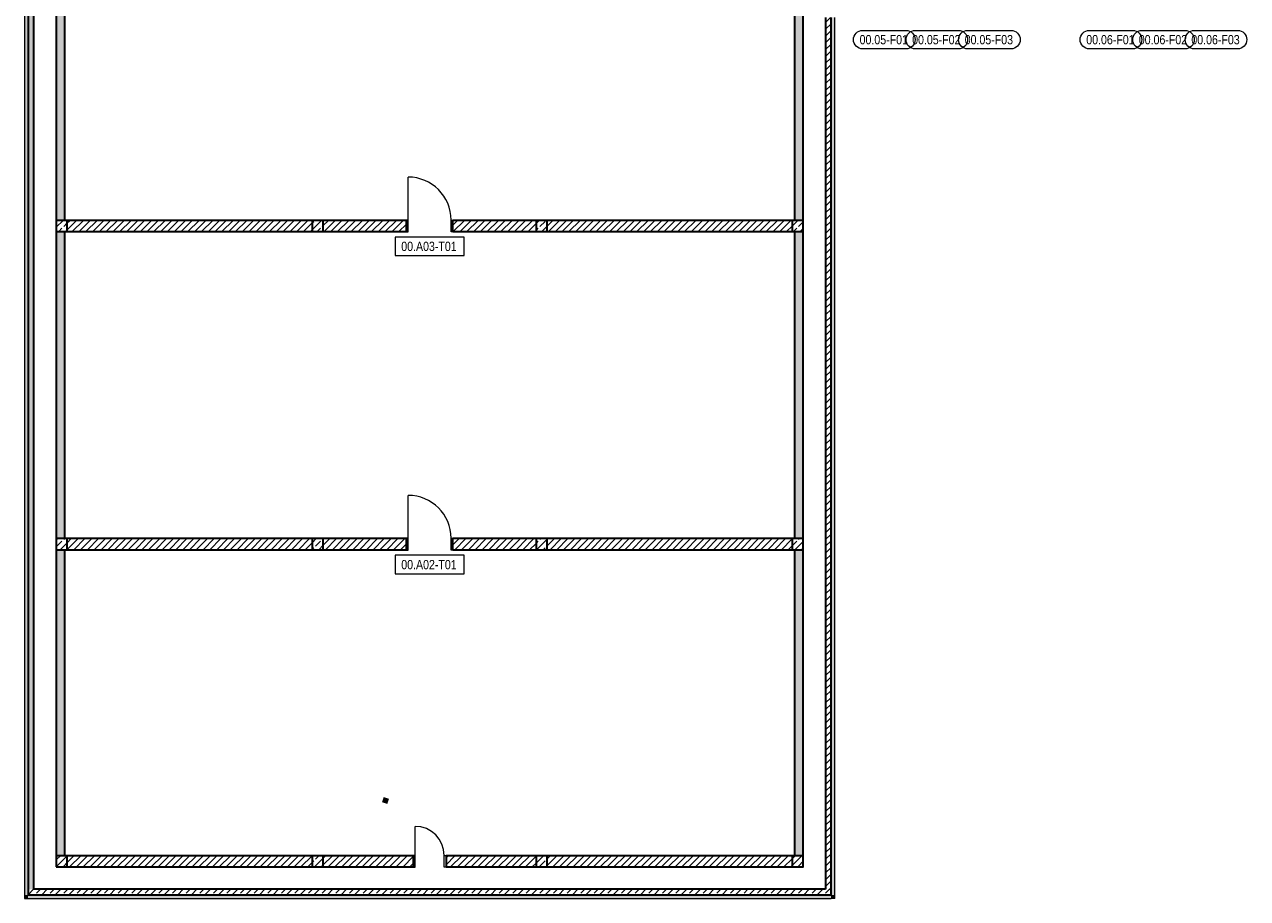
# Model space of a CAD drawing. Header units: metres. Extents: x -58265 to 854892, y -56510 to 35250.
# Tile 1 of 47: x -57225 to -24173, y -44725 to -21106. Entities that reach past the tile are written whole.
import ezdxf

# ---------------------------------------------------------------- set-up
doc = ezdxf.new("R2010")
doc.units = ezdxf.units.M
doc.header["$LTSCALE"] = 0.05
for name, color, linetype in [('0._Pikto für Layout_4_A_0_Extern_Lageplan', 7, 'Continuous'), ('0._Pikto für Layout_4_A_1_Bauteilschraffuren', 7, 'Continuous'), ('0._Pikto für Layout_4_A_1_Fenster_Text', 7, 'Continuous'), ('0._Pikto für Layout_4_A_1_Stützen', 7, 'Continuous'), ('0._Pikto für Layout_4_A_1_Türen', 7, 'Continuous'), ('0._Pikto für Layout_4_A_1_Türen_Text', 7, 'Continuous'), ('0._Pikto für Layout_4_A_1_Wände_Außen', 7, 'Continuous'), ('0._Pikto für Layout_4_A_1_Wände_Innen_Massiv', 7, 'Continuous')]:
    doc.layers.add(name, color=color, linetype=linetype)
doc.styles.add('ERSTELLTER_STIL_2', font='txt')
pattern_1 = [(45, (0, 3e-11), (-183.8478, 183.8478), []), (45, (-91.92, 91.92), (-183.8478, 183.8478), [195, -65])]
pattern_2 = [(45, (0, 3e-11), (-91.92388, 91.92388), [])]

msp = doc.modelspace()

# ---------------------------------------------------------------- hatches: boundary and pattern name
at = {"layer": '0._Pikto für Layout_4_A_1_Bauteilschraffuren', "linetype": 'Continuous', "lineweight": 18}
for points in [[(-57125, -44625), (-57125, -930), (-57225, -930), (-57225, -44625)], [(-36420, -18100), (-36420, -26400), (-36180, -26400), (-36180, -18100)], [(-56130, -19185), (-56370, -19185), (-56370, -26400), (-56130, -26400)], [(-35325, -44625), (-35325, -20915), (-35425, -20915), (-35425, -44625)], [(-56130, -35000), (-56130, -26700), (-56370, -26700), (-56370, -35000)], [(-36420, -26700), (-36420, -35000), (-36180, -35000), (-36180, -26700)], [(-56130, -43570), (-56130, -35300), (-56370, -35300), (-56370, -43570)], [(-36180, -43570), (-36180, -35300), (-36420, -35300), (-36420, -43570)], [(-57125, -44625), (-57225, -44725), (-57125, -44725)], [(-57225, -44625), (-57225, -44725), (-57125, -44625)], [(-35425, -44625), (-57125, -44625), (-57125, -44725), (-35425, -44725)], [(-35425, -44625), (-35425, -44725), (-35325, -44725)], [(-35425, -44625), (-35325, -44725), (-35325, -44625)]]:
    msp.add_hatch(color=9, dxfattribs=at).paths.add_polyline_path(points)
h = msp.add_hatch(dxfattribs=at)
h.set_pattern_fill('Beton__Stahlbeton_0004', color=9, style=0, pattern_type=2)
h.set_pattern_definition(pattern_1)
h.paths.add_polyline_path([(-56975, -44475), (-56975, -930), (-57125, -930), (-57125, -44475)])
h = msp.add_hatch(dxfattribs=at)
h.set_pattern_fill('Beton__Stahlbeton_0004', color=9, style=0, pattern_type=2)
h.set_pattern_definition(pattern_1)
h.paths.add_polyline_path([(-35425, -44475), (-35425, -20915), (-35575, -20915), (-35575, -44475)])
h = msp.add_hatch(dxfattribs=at)
h.set_pattern_fill('Beton__Stahlbeton_0004', color=9, style=0, pattern_type=2)
h.set_pattern_definition(pattern_1)
h.paths.add_polyline_path([(-56370, -26700), (-56070, -26700), (-56070, -26400), (-56370, -26400)])
h = msp.add_hatch(dxfattribs=at)
h.set_pattern_fill('MW_Kalksandstein_0004', color=9, style=0, pattern_type=2)
h.set_pattern_definition(pattern_2)
h.paths.add_polyline_path([(-56070, -26700), (-49450, -26700), (-49450, -26400), (-56070, -26400)])
h = msp.add_hatch(dxfattribs=at)
h.set_pattern_fill('Beton__Stahlbeton_0004', color=9, style=0, pattern_type=2)
h.set_pattern_definition(pattern_1)
h.paths.add_polyline_path([(-49450, -26700), (-49150, -26700), (-49150, -26400), (-49450, -26400)])
h = msp.add_hatch(dxfattribs=at)
h.set_pattern_fill('MW_Kalksandstein_0004', color=9, style=0, pattern_type=2)
h.set_pattern_definition(pattern_2)
h.paths.add_polyline_path([(-49150, -26700), (-46905, -26700), (-46905, -26400), (-49150, -26400)])
h = msp.add_hatch(dxfattribs=at)
h.set_pattern_fill('MW_Kalksandstein_0004', color=9, style=0, pattern_type=2)
h.set_pattern_definition(pattern_2)
h.paths.add_polyline_path([(-45645, -26700), (-43400, -26700), (-43400, -26400), (-45645, -26400)])
h = msp.add_hatch(dxfattribs=at)
h.set_pattern_fill('Beton__Stahlbeton_0004', color=9, style=0, pattern_type=2)
h.set_pattern_definition(pattern_1)
h.paths.add_polyline_path([(-43400, -26700), (-43100, -26700), (-43100, -26400), (-43400, -26400)])
h = msp.add_hatch(dxfattribs=at)
h.set_pattern_fill('MW_Kalksandstein_0004', color=9, style=0, pattern_type=2)
h.set_pattern_definition(pattern_2)
h.paths.add_polyline_path([(-43100, -26700), (-36480, -26700), (-36480, -26400), (-43100, -26400)])
h = msp.add_hatch(dxfattribs=at)
h.set_pattern_fill('Beton__Stahlbeton_0004', color=9, style=0, pattern_type=2)
h.set_pattern_definition(pattern_1)
h.paths.add_polyline_path([(-36480, -26700), (-36180, -26700), (-36180, -26400), (-36480, -26400)])
h = msp.add_hatch(dxfattribs=at)
h.set_pattern_fill('Beton__Stahlbeton_0004', color=9, style=0, pattern_type=2)
h.set_pattern_definition(pattern_1)
h.paths.add_polyline_path([(-56370, -35300), (-56070, -35300), (-56070, -35000), (-56370, -35000)])
h = msp.add_hatch(dxfattribs=at)
h.set_pattern_fill('MW_Kalksandstein_0004', color=9, style=0, pattern_type=2)
h.set_pattern_definition(pattern_2)
h.paths.add_polyline_path([(-56070, -35300), (-49450, -35300), (-49450, -35000), (-56070, -35000)])
h = msp.add_hatch(dxfattribs=at)
h.set_pattern_fill('Beton__Stahlbeton_0004', color=9, style=0, pattern_type=2)
h.set_pattern_definition(pattern_1)
h.paths.add_polyline_path([(-49450, -35300), (-49150, -35300), (-49150, -35000), (-49450, -35000)])
h = msp.add_hatch(dxfattribs=at)
h.set_pattern_fill('MW_Kalksandstein_0004', color=9, style=0, pattern_type=2)
h.set_pattern_definition(pattern_2)
h.paths.add_polyline_path([(-49150, -35300), (-46905, -35300), (-46905, -35000), (-49150, -35000)])
h = msp.add_hatch(dxfattribs=at)
h.set_pattern_fill('MW_Kalksandstein_0004', color=9, style=0, pattern_type=2)
h.set_pattern_definition(pattern_2)
h.paths.add_polyline_path([(-45645, -35300), (-43400, -35300), (-43400, -35000), (-45645, -35000)])
h = msp.add_hatch(dxfattribs=at)
h.set_pattern_fill('Beton__Stahlbeton_0004', color=9, style=0, pattern_type=2)
h.set_pattern_definition(pattern_1)
h.paths.add_polyline_path([(-43400, -35300), (-43100, -35300), (-43100, -35000), (-43400, -35000)])
h = msp.add_hatch(dxfattribs=at)
h.set_pattern_fill('MW_Kalksandstein_0004', color=9, style=0, pattern_type=2)
h.set_pattern_definition(pattern_2)
h.paths.add_polyline_path([(-43100, -35300), (-36480, -35300), (-36480, -35000), (-43100, -35000)])
h = msp.add_hatch(dxfattribs=at)
h.set_pattern_fill('Beton__Stahlbeton_0004', color=9, style=0, pattern_type=2)
h.set_pattern_definition(pattern_1)
h.paths.add_polyline_path([(-36480, -35300), (-36180, -35300), (-36180, -35000), (-36480, -35000)])
h = msp.add_hatch(dxfattribs=at)
h.set_pattern_fill('Beton__Stahlbeton_0004', color=9, style=0, pattern_type=2)
h.set_pattern_definition(pattern_1)
h.paths.add_polyline_path([(-56370, -43870), (-56070, -43870), (-56070, -43570), (-56370, -43570)])
h = msp.add_hatch(dxfattribs=at)
h.set_pattern_fill('MW_Kalksandstein_0004', color=9, style=0, pattern_type=2)
h.set_pattern_definition(pattern_2)
h.paths.add_polyline_path([(-56070, -43870), (-49450, -43870), (-49450, -43570), (-56070, -43570)])
h = msp.add_hatch(dxfattribs=at)
h.set_pattern_fill('Beton__Stahlbeton_0004', color=9, style=0, pattern_type=2)
h.set_pattern_definition(pattern_1)
h.paths.add_polyline_path([(-49450, -43870), (-49150, -43870), (-49150, -43570), (-49450, -43570)])
h = msp.add_hatch(dxfattribs=at)
h.set_pattern_fill('MW_Kalksandstein_0004', color=9, style=0, pattern_type=2)
h.set_pattern_definition(pattern_2)
h.paths.add_polyline_path([(-49150, -43570), (-49150, -43870), (-46717.5, -43870), (-46717.5, -43570)])
h = msp.add_hatch(dxfattribs=at)
h.set_pattern_fill('MW_Kalksandstein_0004', color=9, style=0, pattern_type=2)
h.set_pattern_definition(pattern_2)
h.paths.add_polyline_path([(-43400, -43570), (-45832.5, -43570), (-45832.5, -43870), (-43400, -43870)])
h = msp.add_hatch(dxfattribs=at)
h.set_pattern_fill('Beton__Stahlbeton_0004', color=9, style=0, pattern_type=2)
h.set_pattern_definition(pattern_1)
h.paths.add_polyline_path([(-43400, -43870), (-43100, -43870), (-43100, -43570), (-43400, -43570)])
h = msp.add_hatch(dxfattribs=at)
h.set_pattern_fill('MW_Kalksandstein_0004', color=9, style=0, pattern_type=2)
h.set_pattern_definition(pattern_2)
h.paths.add_polyline_path([(-43100, -43570), (-43100, -43870), (-36480, -43870), (-36480, -43570)])
h = msp.add_hatch(dxfattribs=at)
h.set_pattern_fill('Beton__Stahlbeton_0004', color=9, style=0, pattern_type=2)
h.set_pattern_definition(pattern_1)
h.paths.add_polyline_path([(-36480, -43870), (-36180, -43870), (-36180, -43570), (-36480, -43570)])
h = msp.add_hatch(dxfattribs=at)
h.set_pattern_fill('Beton__Stahlbeton_0004', color=9, style=0, pattern_type=2)
h.set_pattern_definition(pattern_1)
h.paths.add_polyline_path([(-56975, -44475), (-57125, -44625), (-56975, -44625)])
h = msp.add_hatch(dxfattribs=at)
h.set_pattern_fill('Beton__Stahlbeton_0004', color=9, style=0, pattern_type=2)
h.set_pattern_definition(pattern_1)
h.paths.add_polyline_path([(-57125, -44475), (-57125, -44625), (-56975, -44475)])
h = msp.add_hatch(dxfattribs=at)
h.set_pattern_fill('Beton__Stahlbeton_0004', color=9, style=0, pattern_type=2)
h.set_pattern_definition(pattern_1)
h.paths.add_polyline_path([(-35575, -44475), (-56975, -44475), (-56975, -44625), (-35575, -44625)])
h = msp.add_hatch(dxfattribs=at)
h.set_pattern_fill('Beton__Stahlbeton_0004', color=9, style=0, pattern_type=2)
h.set_pattern_definition(pattern_1)
h.paths.add_polyline_path([(-35575, -44625), (-35425, -44625), (-35575, -44475)])
h = msp.add_hatch(dxfattribs=at)
h.set_pattern_fill('Beton__Stahlbeton_0004', color=9, style=0, pattern_type=2)
h.set_pattern_definition(pattern_1)
h.paths.add_polyline_path([(-35575, -44475), (-35425, -44625), (-35425, -44475)])

# ---------------------------------------------------------------- linework, layer by layer
at = {"layer": '0._Pikto für Layout_4_A_0_Extern_Lageplan', "color": 9, "linetype": 'Continuous', "lineweight": 100}
msp.add_line((-47540.977, -42050.811), (-47406.782, -42094.956), dxfattribs=at)
at = {"layer": '0._Pikto für Layout_4_A_1_Fenster_Text', "color": 9, "linetype": 'Continuous', "lineweight": 13, "flags": 128}
for points in [[(-33406.735, -21765), (-34572.265, -21765, -1), (-34572.265, -21265), (-33406.735, -21265, -1)], [(-31986.735, -21765), (-33152.265, -21765, -1), (-33152.265, -21265), (-31986.735, -21265, -1)], [(-30566.735, -21765), (-31732.265, -21765, -1), (-31732.265, -21265), (-30566.735, -21265, -1)], [(-27281.735, -21765), (-28447.265, -21765, -1), (-28447.265, -21265), (-27281.735, -21265, -1)], [(-25861.735, -21765), (-27027.265, -21765, -1), (-27027.265, -21265), (-25861.735, -21265, -1)], [(-24441.735, -21765), (-25607.265, -21765, -1), (-25607.265, -21265), (-24441.735, -21265, -1)]]:
    msp.add_lwpolyline(points, format="xyb", close=True, dxfattribs=at)
at = {"layer": '0._Pikto für Layout_4_A_1_Stützen', "color": 9, "linetype": 'Continuous', "lineweight": 35, "flags": 128}
for points in [[(-56370, -26700), (-56070, -26700), (-56070, -26400), (-56370, -26400)], [(-49450, -26700), (-49150, -26700), (-49150, -26400), (-49450, -26400)], [(-43400, -26700), (-43100, -26700), (-43100, -26400), (-43400, -26400)], [(-36480, -26700), (-36180, -26700), (-36180, -26400), (-36480, -26400)], [(-56370, -35300), (-56070, -35300), (-56070, -35000), (-56370, -35000)], [(-49450, -35300), (-49150, -35300), (-49150, -35000), (-49450, -35000)], [(-43400, -35300), (-43100, -35300), (-43100, -35000), (-43400, -35000)], [(-36480, -35300), (-36180, -35300), (-36180, -35000), (-36480, -35000)], [(-56370, -43870), (-56070, -43870), (-56070, -43570), (-56370, -43570)], [(-49450, -43870), (-49150, -43870), (-49150, -43570), (-49450, -43570)], [(-43400, -43870), (-43100, -43870), (-43100, -43570), (-43400, -43570)], [(-36480, -43870), (-36180, -43870), (-36180, -43570), (-36480, -43570)]]:
    msp.add_lwpolyline(points, close=True, dxfattribs=at)
at = {"layer": '0._Pikto für Layout_4_A_1_Türen', "color": 9, "linetype": 'Continuous', "lineweight": 18}
for p, q in [((-46854.999, -26390), (-46854.999, -25230.001)), ((-46854.999, -26390), (-46905, -26390)), ((-46905, -26390), (-46905, -26710)), ((-46854.999, -26710), (-46854.999, -26390)), ((-45695, -26710), (-45695, -26390)), ((-45695, -26390), (-45645.001, -26390)), ((-45645.001, -26390), (-45645.001, -26710)), ((-46905, -26710), (-46854.999, -26710)), ((-45645.001, -26710), (-45695, -26710)), ((-46854.999, -34990.001), (-46854.999, -33829.999)), ((-46854.999, -34990.001), (-46905, -34990.001)), ((-46905, -34990.001), (-46905, -35310.001)), ((-46854.999, -35310.001), (-46854.999, -34990.001)), ((-45695, -35310.001), (-45695, -34990.001)), ((-45695, -34990.001), (-45645.001, -34990.001)), ((-45645.001, -34990.001), (-45645.001, -35310.001)), ((-46905, -35310.001), (-46854.999, -35310.001)), ((-45645.001, -35310.001), (-45695, -35310.001)), ((-46667.499, -43560), (-46667.499, -42775)), ((-46667.499, -43560), (-46717.5, -43560)), ((-46717.5, -43560), (-46717.5, -43880)), ((-46667.499, -43880), (-46667.499, -43560)), ((-45882.5, -43880), (-45882.5, -43560)), ((-45882.5, -43560), (-45832.501, -43560)), ((-45832.501, -43560), (-45832.501, -43880)), ((-46717.5, -43880), (-46667.499, -43880)), ((-45832.501, -43880), (-45882.5, -43880))]:
    msp.add_line(p, q, dxfattribs=at)
at = {"layer": '0._Pikto für Layout_4_A_1_Türen', "color": 9, "linetype": 'Continuous', "lineweight": 35}
for p, q in [((-46905, -26699.999), (-46905, -26400)), ((-46905, -26699.999), (-46905, -26400)), ((-45645.001, -26699.999), (-45645.001, -26400)), ((-45645.001, -26699.999), (-45645.001, -26400)), ((-46905, -35300), (-46905, -34999.999)), ((-46905, -35300), (-46905, -34999.999)), ((-45645.001, -35300), (-45645.001, -34999.999)), ((-45645.001, -35300), (-45645.001, -34999.999)), ((-46717.5, -43570.001), (-46717.5, -43869.999)), ((-46717.5, -43570.001), (-46717.5, -43869.999)), ((-45832.501, -43570.001), (-45832.501, -43869.999)), ((-45832.501, -43570.001), (-45832.501, -43869.999))]:
    msp.add_line(p, q, dxfattribs=at)
at = {"layer": '0._Pikto für Layout_4_A_1_Türen', "color": 9, "linetype": 'Continuous', "lineweight": 13}
for centre, radius in [((-46855, -26390), 1160), ((-46855, -34990), 1160), ((-46667.5, -43560), 785)]:
    msp.add_arc(centre, radius, 0, 90, dxfattribs=at)
at = {"layer": '0._Pikto für Layout_4_A_1_Türen_Text', "color": 9, "linetype": 'Continuous', "lineweight": 13, "flags": 128}
for points in [[(-47208.35, -26850), (-47208.35, -27350), (-45341.65, -27350), (-45341.65, -26850)], [(-47208.35, -35450), (-47208.35, -35950), (-45341.65, -35950), (-45341.65, -35450)]]:
    msp.add_lwpolyline(points, close=True, dxfattribs=at)
at = {"layer": '0._Pikto für Layout_4_A_1_Wände_Außen', "color": 9, "linetype": 'Continuous', "lineweight": 35}
for p, q in [((-57125, -930), (-57125, -44475)), ((-35424.999, -44475), (-35424.999, -20915)), ((-57125, -44475), (-57125, -44624.999)), ((-35424.999, -44624.999), (-35424.999, -44475)), ((-57125, -44624.999), (-56975, -44624.999)), ((-57125, -44624.999), (-56975, -44624.999)), ((-56975, -44624.999), (-35575.001, -44624.999)), ((-35575.001, -44624.999), (-35424.999, -44624.999)), ((-35575.001, -44624.999), (-35424.999, -44624.999))]:
    msp.add_line(p, q, dxfattribs=at)
at = {"layer": '0._Pikto für Layout_4_A_1_Wände_Außen', "color": 9, "linetype": 'Continuous', "lineweight": 18, "flags": 128}
for points in [[(-57225, -930), (-57225, -44725)], [(-35325, -44725), (-35325, -20915)], [(-57125, -44725), (-35425, -44725)]]:
    msp.add_lwpolyline(points, dxfattribs=at)
at = {"layer": '0._Pikto für Layout_4_A_1_Wände_Außen', "color": 9, "linetype": 'Continuous', "lineweight": 35, "flags": 128}
for points in [[(-56975, -44475), (-56975, -930)], [(-35575, -20915), (-35575, -44475)], [(-35575, -44475), (-56975, -44475)]]:
    msp.add_lwpolyline(points, dxfattribs=at)
at = {"layer": '0._Pikto für Layout_4_A_1_Wände_Außen', "color": 9, "linetype": 'Continuous', "lineweight": 13, "flags": 128}
for points in [[(-57225, -44725), (-57125, -44725)], [(-35325, -44725), (-35425, -44725)]]:
    msp.add_lwpolyline(points, dxfattribs=at)
at = {"layer": '0._Pikto für Layout_4_A_1_Wände_Innen_Massiv', "color": 9, "linetype": 'Continuous', "lineweight": 35}
for p, q in [((-46905, -26699.999), (-46905, -26400)), ((-45645.001, -26699.999), (-45645.001, -26400)), ((-46905, -35300), (-46905, -34999.999)), ((-45645.001, -35300), (-45645.001, -34999.999)), ((-46717.5, -43570.001), (-46717.5, -43869.999)), ((-45832.501, -43570.001), (-45832.501, -43869.999))]:
    msp.add_line(p, q, dxfattribs=at)
at = {"layer": '0._Pikto für Layout_4_A_1_Wände_Innen_Massiv', "color": 9, "linetype": 'Continuous', "lineweight": 35, "flags": 128}
for points in [[(-36420, -18100), (-36420, -26400)], [(-36180, -26400), (-36180, -18100)], [(-56370, -19185), (-56370, -26400)], [(-56130, -26400), (-56130, -19185)], [(-49450, -26400), (-56070, -26400)], [(-46905, -26400), (-49150, -26400)], [(-43400, -26400), (-45645, -26400)], [(-36480, -26400), (-43100, -26400)], [(-56370, -26700), (-56370, -35000)], [(-56130, -35000), (-56130, -26700)], [(-56070, -26700), (-49450, -26700)], [(-49150, -26700), (-46905, -26700)], [(-45645, -26700), (-43400, -26700)], [(-43100, -26700), (-36480, -26700)], [(-36420, -26700), (-36420, -35000)], [(-36180, -35000), (-36180, -26700)], [(-49450, -35000), (-56070, -35000)], [(-46905, -35000), (-49150, -35000)], [(-43400, -35000), (-45645, -35000)], [(-36480, -35000), (-43100, -35000)], [(-56370, -35300), (-56370, -43570)], [(-56130, -43570), (-56130, -35300)], [(-56070, -35300), (-49450, -35300)], [(-49150, -35300), (-46905, -35300)], [(-45645, -35300), (-43400, -35300)], [(-43100, -35300), (-36480, -35300)], [(-36420, -35300), (-36420, -43570)], [(-36180, -43570), (-36180, -35300)], [(-49450, -43570), (-56070, -43570)], [(-46717.5, -43570), (-49150, -43570)], [(-43400, -43570), (-45832.5, -43570)], [(-36480, -43570), (-43100, -43570)], [(-56070, -43870), (-49450, -43870)], [(-49150, -43870), (-46717.5, -43870)], [(-45832.5, -43870), (-43400, -43870)], [(-43100, -43870), (-36480, -43870)]]:
    msp.add_lwpolyline(points, dxfattribs=at)

# ---------------------------------------------------------------- texts
at = {"layer": '0._Pikto für Layout_4_A_1_Fenster_Text', "color": 9, "linetype": 'Continuous', "lineweight": 18, "char_height": 250, "attachment_point": 7, "style": 'ERSTELLTER_STIL_2'}
for s, insert in [('\\A1;{\\pql;\\pt0;\\fSwis721 Cn BT|b0|i0|c0|p0;\\W1.000000;00.05-F01\\fSwis721 Cn BT|b0|i0|c0|p0;\\W1.000000;\\fSwis721 Cn BT|b0|i0|c0|p0;\\W1.000000;\\fSwis721 Cn BT|b0|i0|c0|p0;\\W1.000000;}', (-34656.25, -21645.045)), ('\\A1;{\\pql;\\pt0;\\fSwis721 Cn BT|b0|i0|c0|p0;\\W1.000000;00.05-F02\\fSwis721 Cn BT|b0|i0|c0|p0;\\W1.000000;\\fSwis721 Cn BT|b0|i0|c0|p0;\\W1.000000;\\fSwis721 Cn BT|b0|i0|c0|p0;\\W1.000000;}', (-33236.25, -21645.045)), ('\\A1;{\\pql;\\pt0;\\fSwis721 Cn BT|b0|i0|c0|p0;\\W1.000000;00.05-F03\\fSwis721 Cn BT|b0|i0|c0|p0;\\W1.000000;\\fSwis721 Cn BT|b0|i0|c0|p0;\\W1.000000;\\fSwis721 Cn BT|b0|i0|c0|p0;\\W1.000000;}', (-31816.25, -21645.045)), ('\\A1;{\\pql;\\pt0;\\fSwis721 Cn BT|b0|i0|c0|p0;\\W1.000000;00.06-F01\\fSwis721 Cn BT|b0|i0|c0|p0;\\W1.000000;\\fSwis721 Cn BT|b0|i0|c0|p0;\\W1.000000;\\fSwis721 Cn BT|b0|i0|c0|p0;\\W1.000000;}', (-28531.25, -21645.045)), ('\\A1;{\\pql;\\pt0;\\fSwis721 Cn BT|b0|i0|c0|p0;\\W1.000000;00.06-F02\\fSwis721 Cn BT|b0|i0|c0|p0;\\W1.000000;\\fSwis721 Cn BT|b0|i0|c0|p0;\\W1.000000;\\fSwis721 Cn BT|b0|i0|c0|p0;\\W1.000000;}', (-27111.25, -21645.045)), ('\\A1;{\\pql;\\pt0;\\fSwis721 Cn BT|b0|i0|c0|p0;\\W1.000000;00.06-F03\\fSwis721 Cn BT|b0|i0|c0|p0;\\W1.000000;\\fSwis721 Cn BT|b0|i0|c0|p0;\\W1.000000;\\fSwis721 Cn BT|b0|i0|c0|p0;\\W1.000000;}', (-25691.25, -21645.045))]:
    msp.add_mtext(s, dxfattribs=dict(at, insert=insert))
at = {"layer": '0._Pikto für Layout_4_A_1_Türen_Text', "color": 9, "linetype": 'Continuous', "lineweight": 18, "char_height": 250, "attachment_point": 7, "style": 'ERSTELLTER_STIL_2'}
for s, insert in [('\\A1;{\\pql;\\pt0;\\fSwis721 Cn BT|b0|i0|c0|p0;\\W1.000000;00.A03-T01\\fSwis721 Cn BT|b0|i0|c0|p0;\\W1.000000;\\fSwis721 Cn BT|b0|i0|c0|p0;\\W1.000000;\\fSwis721 Cn BT|b0|i0|c0|p0;\\W1.000000;}', (-47042.335, -27230.045)), ('\\A1;{\\pql;\\pt0;\\fSwis721 Cn BT|b0|i0|c0|p0;\\W1.000000;00.A02-T01\\fSwis721 Cn BT|b0|i0|c0|p0;\\W1.000000;\\fSwis721 Cn BT|b0|i0|c0|p0;\\W1.000000;\\fSwis721 Cn BT|b0|i0|c0|p0;\\W1.000000;}', (-47042.335, -35830.045))]:
    msp.add_mtext(s, dxfattribs=dict(at, insert=insert))

doc.saveas('drawing.dxf')
